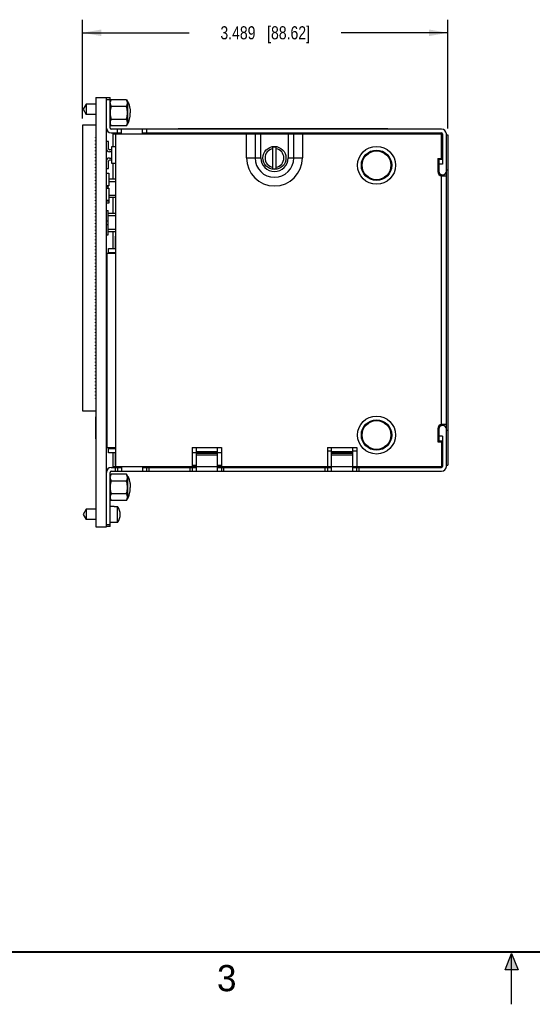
# Model space of a CAD drawing. Header units: inches. Extents: x 0 to 22, y 0 to 17.
# Tile 6 of 15: x 6.3 to 11.2, y 0 to 9.4. Entities that reach past the tile are written whole.
import ezdxf

# ---------------------------------------------------------------- set-up
doc = ezdxf.new("R2010")
doc.units = ezdxf.units.IN
doc.header["$LTSCALE"] = 1.21
doc.header["$MEASUREMENT"] = 0
doc.layers.get('0').update_dxf_attribs({"linetype": 'CONTINUOUS'})
doc.layers.add('DIMENSIONS', color=7, linetype='CONTINUOUS')
doc.styles.get("Standard").update_dxf_attribs({"font": 'txt', "width": 0.8})
doc.styles.add('TEXTSTYLE_2', font='txt')
doc.dimstyles.new('DIMSTYLE_1', dxfattribs={"dimtxt": 0.125, "dimasz": 0.18, "dimexe": 0.18, "dimexo": 0.0625, "dimgap": 0.09, "dimtad": 0, "dimtih": 1, "dimtoh": 1, "dimdec": 3, "dimzin": 4, "dimdsep": 46, "dimtxsty": 'STANDARD', "dimblk": '_FILLED', "dimblk1": '_FILLED', "dimblk2": '_FILLED', "dimcen": 0.09, "dimadec": 0, "dimazin": 0, "dimtp": 0.01, "dimtm": 0.01, "dimtfac": 1, "dimtdec": 3, "dimtofl": 0, "dimtmove": 0, "dimatfit": 3, "dimldrblk": '_FILLED', "dimfxl": 1, "dimtolj": 1, "dimtzin": 4, "dimarcsym": 0})

# ---------------------------------------------------------------- blocks, each defined once
blk = doc.blocks.new('_FILLED')
at = {"color": 0, "linetype": 'BYBLOCK'}
blk.add_solid([(0, 0), (-1, 0.174), (-1, -0.174)], dxfattribs=at)
blk = doc.blocks.new('*D0')
at = {"layer": 'DIMENSIONS', "color": 2, "linetype": 'CONTINUOUS'}
for p, q in [((6.9032, 8.4552), (6.9032, 9.3995)), ((10.3922, 8.3619), (10.3922, 9.3995)), ((6.9032, 9.2745), (7.9227, 9.2745)), ((10.3922, 9.2745), (9.3727, 9.2745))]:
    blk.add_line(p, q, dxfattribs=at)
at = {"layer": 'DIMENSIONS', "color": 2, "linetype": 'CONTINUOUS', "xscale": 0.18, "yscale": 0.18, "zscale": 0.18, "rotation": 180}
blk.add_blockref('_FILLED', (6.9032, 9.2745), dxfattribs=at)
at = {"layer": 'DIMENSIONS', "color": 2, "linetype": 'CONTINUOUS', "xscale": 0.18, "yscale": 0.18, "zscale": 0.18}
blk.add_blockref('_FILLED', (10.3922, 9.2745), dxfattribs=at)
at = {"layer": 'DIMENSIONS', "color": 2, "linetype": 'CONTINUOUS', "insert": (8.6477, 9.337), "char_height": 0.125, "width": 1.325, "attachment_point": 2, "line_spacing_factor": 0.9}
blk.add_mtext('3.489{\\Ftxt.shx;\\W1.000000;\\H0.125000; }[88.62]', dxfattribs=at)

msp = doc.modelspace()

# ---------------------------------------------------------------- hatches: boundary and pattern name
at = {"linetype": 'CONTINUOUS'}
msp.add_hatch(color=2, dxfattribs=at).paths.add_polyline_path([(10.9375, 0.3287), (11, 0.485), (11.0625, 0.3287)])

# ---------------------------------------------------------------- linework, layer by layer
at = {"color": 7, "linetype": 'CONTINUOUS'}
for p, q in [((7.0312, 8.6557), (7.0312, 4.5597)), ((7.0312, 8.6557), (7.1672, 8.6557)), ((7.1312, 4.5597), (7.1312, 8.6557)), ((7.1672, 8.3654), (7.1672, 8.6557)), ((6.9397, 8.5943), (6.9113, 8.5451)), ((6.9397, 8.5943), (6.9397, 8.4959)), ((7.0312, 8.5943), (6.9397, 8.5943)), ((7.1672, 8.6357), (7.1312, 8.6357)), ((7.1745, 8.6315), (7.1672, 8.619)), ((7.1691, 8.6222), (7.1672, 8.6222)), ((7.3229, 8.6357), (7.1769, 8.6357)), ((7.1769, 8.5732), (7.3229, 8.5732)), ((7.3229, 8.6357), (7.3326, 8.619)), ((7.3326, 8.619), (7.3326, 8.4025)), ((6.9113, 8.5451), (6.9397, 8.4959)), ((7.0312, 8.4959), (6.9397, 8.4959)), ((6.9032, 8.3927), (6.9032, 5.6652)), ((7.0312, 8.3927), (6.9032, 8.3927)), ((7.1769, 8.3857), (7.1672, 8.4025)), ((7.3229, 8.4482), (7.1769, 8.4482)), ((7.3229, 8.3857), (7.1769, 8.3857)), ((7.3229, 8.3857), (7.3326, 8.4025)), ((7.0282, 8.2702), (7.0282, 8.2762)), ((7.0312, 8.2762), (7.0282, 8.2762)), ((10.3312, 8.3554), (7.1772, 8.3554)), ((7.1772, 8.3194), (7.2772, 8.3194)), ((7.1972, 8.1857), (7.1972, 8.3194)), ((7.1972, 8.3094), (10.3312, 8.3094)), ((7.2212, 5.1344), (7.2212, 8.3094)), ((7.2372, 8.3194), (7.2372, 8.3554)), ((7.2772, 8.3094), (7.2772, 8.3554)), ((7.4772, 8.3094), (7.4772, 8.3554)), ((7.4772, 8.3194), (10.3312, 8.3194)), ((7.5172, 8.3194), (7.5172, 8.3554)), ((7.8172, 8.36), (7.8172, 8.3554)), ((7.8172, 8.36), (9.8172, 8.36)), ((7.8772, 8.36), (7.8772, 8.3554)), ((8.4694, 8.0794), (8.4694, 8.3094)), ((8.5515, 8.3094), (8.5515, 8.0794)), ((8.5807, 8.3194), (8.5807, 8.3094)), ((8.6062, 8.0794), (8.6062, 8.3094)), ((8.8662, 8.3094), (8.8662, 8.0794)), ((8.8917, 8.3094), (8.8917, 8.3194)), ((8.9209, 8.0794), (8.9209, 8.3094)), ((9.003, 8.3094), (9.003, 8.0794)), ((9.7572, 8.3554), (9.7572, 8.36)), ((9.8172, 8.36), (9.8172, 8.3554)), ((10.3312, 8.0641), (10.3312, 8.3194)), ((10.3412, 8.3094), (10.3412, 8.0191)), ((10.3772, 5.1344), (10.3772, 8.3094)), ((10.3772, 8.2994), (10.3922, 8.2994)), ((10.3922, 8.2994), (10.3922, 5.1457)), ((7.0312, 8.2702), (7.0282, 8.2702)), ((7.0282, 8.2387), (7.0282, 8.2447)), ((7.0312, 8.2447), (7.0282, 8.2447)), ((7.0312, 8.2387), (7.0282, 8.2387)), ((7.0282, 8.2072), (7.0282, 8.2132)), ((7.0312, 8.2132), (7.0282, 8.2132)), ((7.0312, 8.2072), (7.0282, 8.2072)), ((7.0282, 8.1757), (7.0282, 8.1817)), ((7.0312, 8.1817), (7.0282, 8.1817)), ((7.1512, 8.2382), (7.1312, 8.2382)), ((7.1512, 8.1676), (7.1512, 8.2382)), ((7.1812, 8.1857), (7.1812, 8.0307)), ((7.2212, 8.1857), (7.1812, 8.1857)), ((8.7205, 7.9764), (8.7205, 8.1824)), ((8.7519, 7.9764), (8.7519, 8.1824)), ((7.0312, 8.1757), (7.0282, 8.1757)), ((7.0282, 8.1442), (7.0282, 8.1502)), ((7.0312, 8.1502), (7.0282, 8.1502)), ((7.0312, 8.1442), (7.0282, 8.1442)), ((7.0282, 8.1127), (7.0282, 8.1187)), ((7.0312, 8.1187), (7.0282, 8.1187)), ((7.0312, 8.1127), (7.0282, 8.1127)), ((7.0282, 8.0812), (7.0282, 8.0872)), ((7.0312, 8.0872), (7.0282, 8.0872)), ((7.1812, 8.1576), (7.1612, 8.1576)), ((7.1812, 8.1376), (7.1612, 8.1376)), ((7.0312, 8.0812), (7.0282, 8.0812)), ((7.0282, 8.0497), (7.0282, 8.0557)), ((7.0312, 8.0557), (7.0282, 8.0557)), ((7.0312, 8.0497), (7.0282, 8.0497)), ((7.0282, 8.0182), (7.0282, 8.0242)), ((7.0312, 8.0242), (7.0282, 8.0242)), ((7.0312, 8.0182), (7.0282, 8.0182)), ((7.0282, 7.9867), (7.0282, 7.9927)), ((7.0312, 7.9927), (7.0282, 7.9927)), ((7.1512, 7.9782), (7.1512, 8.0489)), ((7.1612, 8.0789), (7.1812, 8.0789)), ((7.1812, 8.0589), (7.1612, 8.0589)), ((7.1812, 8.0307), (7.2212, 8.0307)), ((7.1972, 7.8757), (7.1972, 8.0307)), ((8.4694, 8.0794), (8.6062, 8.0794)), ((8.8662, 8.0794), (9.003, 8.0794)), ((10.2952, 8.0744), (10.3312, 8.0744)), ((10.2952, 8.0744), (10.2952, 7.95)), ((10.3412, 8.0641), (10.3052, 8.0641)), ((10.3052, 8.0641), (10.3052, 7.9541)), ((10.3412, 8.0191), (10.3052, 8.0191)), ((7.0312, 7.9867), (7.0282, 7.9867)), ((7.0282, 7.9552), (7.0282, 7.9612)), ((7.0312, 7.9612), (7.0282, 7.9612)), ((7.0312, 7.9552), (7.0282, 7.9552)), ((7.0282, 7.9237), (7.0282, 7.9297)), ((7.0312, 7.9297), (7.0282, 7.9297)), ((7.0312, 7.9237), (7.0282, 7.9237)), ((7.0282, 7.8922), (7.0282, 7.8982)), ((7.0312, 7.8982), (7.0282, 7.8982)), ((7.1312, 7.9782), (7.1512, 7.9782)), ((7.1312, 7.933), (7.1552, 7.933)), ((7.1552, 7.933), (7.1552, 7.813)), ((10.3312, 5.5237), (10.3312, 7.9201)), ((10.3312, 7.9084), (10.3772, 7.9084)), ((10.3772, 7.9654), (10.3922, 7.9654)), ((7.0312, 7.8922), (7.0282, 7.8922)), ((7.0282, 7.8607), (7.0282, 7.8667)), ((7.0312, 7.8667), (7.0282, 7.8667)), ((7.0312, 7.8607), (7.0282, 7.8607)), ((7.0282, 7.8292), (7.0282, 7.8352)), ((7.0312, 7.8352), (7.0282, 7.8352)), ((7.0312, 7.8292), (7.0282, 7.8292)), ((7.0282, 7.7977), (7.0282, 7.8037)), ((7.0312, 7.8037), (7.0282, 7.8037)), ((7.1552, 7.813), (7.1312, 7.813)), ((7.1312, 7.8057), (7.1472, 7.8057)), ((7.1472, 7.7926), (7.1472, 7.813)), ((7.2212, 7.8757), (7.1552, 7.8757)), ((7.1552, 7.8557), (7.2212, 7.8557)), ((7.0312, 7.7977), (7.0282, 7.7977)), ((7.0282, 7.7662), (7.0282, 7.7722)), ((7.0312, 7.7722), (7.0282, 7.7722)), ((7.0312, 7.7662), (7.0282, 7.7662)), ((7.0282, 7.7347), (7.0282, 7.7407)), ((7.0312, 7.7407), (7.0282, 7.7407)), ((7.0312, 7.7347), (7.0282, 7.7347)), ((7.0282, 7.7032), (7.0282, 7.7092)), ((7.0312, 7.7092), (7.0282, 7.7092)), ((7.1312, 7.7926), (7.1552, 7.7926)), ((7.1552, 7.7926), (7.1552, 7.6486)), ((7.2212, 7.7207), (7.1552, 7.7207)), ((7.0312, 7.7032), (7.0282, 7.7032)), ((7.0282, 7.6717), (7.0282, 7.6777)), ((7.0312, 7.6777), (7.0282, 7.6777)), ((7.0312, 7.6717), (7.0282, 7.6717)), ((7.0282, 7.6402), (7.0282, 7.6462)), ((7.0312, 7.6462), (7.0282, 7.6462)), ((7.0312, 7.6402), (7.0282, 7.6402)), ((7.0282, 7.6087), (7.0282, 7.6147)), ((7.0312, 7.6147), (7.0282, 7.6147)), ((7.1552, 7.6726), (7.1312, 7.6726)), ((7.1312, 7.6713), (7.1472, 7.6713)), ((7.1552, 7.6486), (7.1312, 7.6486)), ((7.1472, 7.6713), (7.1472, 7.6726)), ((7.2212, 7.7007), (7.1552, 7.7007)), ((7.1972, 7.5507), (7.1972, 7.7007)), ((7.0312, 7.6087), (7.0282, 7.6087)), ((7.0282, 7.5772), (7.0282, 7.5832)), ((7.0312, 7.5832), (7.0282, 7.5832)), ((7.0312, 7.5772), (7.0282, 7.5772)), ((7.0282, 7.5457), (7.0282, 7.5517)), ((7.0312, 7.5517), (7.0282, 7.5517)), ((7.0312, 7.5457), (7.0282, 7.5457)), ((7.0282, 7.5142), (7.0282, 7.5202)), ((7.0312, 7.5202), (7.0282, 7.5202)), ((7.1312, 7.5782), (7.1472, 7.5782)), ((7.1472, 7.3463), (7.1472, 7.5782)), ((7.2212, 7.5507), (7.1472, 7.5507)), ((7.1472, 7.5307), (7.2212, 7.5307)), ((7.0312, 7.5142), (7.0282, 7.5142)), ((7.0282, 7.4827), (7.0282, 7.4887)), ((7.0312, 7.4887), (7.0282, 7.4887)), ((7.0312, 7.4827), (7.0282, 7.4827)), ((7.0282, 7.4512), (7.0282, 7.4572)), ((7.0312, 7.4572), (7.0282, 7.4572)), ((7.0312, 7.4512), (7.0282, 7.4512)), ((7.0282, 7.4197), (7.0282, 7.4257)), ((7.0312, 7.4257), (7.0282, 7.4257)), ((7.1312, 7.4807), (7.1472, 7.4807)), ((7.1312, 7.4438), (7.1472, 7.4438)), ((7.0312, 7.4197), (7.0282, 7.4197)), ((7.0282, 7.3882), (7.0282, 7.3942)), ((7.0312, 7.3942), (7.0282, 7.3942)), ((7.0312, 7.3882), (7.0282, 7.3882)), ((7.0282, 7.3567), (7.0282, 7.3627)), ((7.0312, 7.3627), (7.0282, 7.3627)), ((7.0312, 7.3567), (7.0282, 7.3567)), ((7.1312, 7.3463), (7.1472, 7.3463)), ((7.2212, 7.3957), (7.1472, 7.3957)), ((7.2212, 7.3757), (7.1472, 7.3757)), ((7.1972, 7.2139), (7.1972, 7.3757)), ((7.2172, 7.2139), (7.2172, 7.3344)), ((7.2172, 7.3344), (7.2212, 7.3344)), ((7.0282, 7.3252), (7.0282, 7.3312)), ((7.0312, 7.3312), (7.0282, 7.3312)), ((7.0312, 7.3252), (7.0282, 7.3252)), ((7.0282, 7.2937), (7.0282, 7.2997)), ((7.0312, 7.2997), (7.0282, 7.2997)), ((7.0312, 7.2937), (7.0282, 7.2937)), ((7.0282, 7.2622), (7.0282, 7.2682)), ((7.0312, 7.2682), (7.0282, 7.2682)), ((7.0312, 7.2622), (7.0282, 7.2622)), ((7.0282, 7.2307), (7.0282, 7.2367)), ((7.0312, 7.2367), (7.0282, 7.2367)), ((7.0312, 7.2307), (7.0282, 7.2307)), ((7.0282, 7.1992), (7.0282, 7.2052)), ((7.0312, 7.2052), (7.0282, 7.2052)), ((7.0312, 7.1992), (7.0282, 7.1992)), ((7.0282, 7.1677), (7.0282, 7.1737)), ((7.0312, 7.1737), (7.0282, 7.1737)), ((7.0312, 7.1677), (7.0282, 7.1677)), ((7.1382, 7.149), (7.1312, 7.149)), ((7.1382, 5.3117), (7.1382, 7.1662)), ((7.2212, 7.1662), (7.1382, 7.1662)), ((7.1502, 7.1662), (7.1502, 7.2139)), ((7.1502, 7.2139), (7.2212, 7.2139)), ((7.2212, 7.1739), (7.1502, 7.1739)), ((7.0282, 7.1362), (7.0282, 7.1422)), ((7.0312, 7.1422), (7.0282, 7.1422)), ((7.0312, 7.1362), (7.0282, 7.1362)), ((7.0282, 7.1047), (7.0282, 7.1107)), ((7.0312, 7.1107), (7.0282, 7.1107)), ((7.0312, 7.1047), (7.0282, 7.1047)), ((7.0282, 7.0732), (7.0282, 7.0792)), ((7.0312, 7.0792), (7.0282, 7.0792)), ((7.0312, 7.0732), (7.0282, 7.0732)), ((7.1312, 7.129), (7.1382, 7.129)), ((7.1382, 7.099), (7.1312, 7.099)), ((7.1312, 7.079), (7.1382, 7.079)), ((7.0282, 7.0417), (7.0282, 7.0477)), ((7.0312, 7.0477), (7.0282, 7.0477)), ((7.0312, 7.0417), (7.0282, 7.0417)), ((7.0282, 7.0102), (7.0282, 7.0162)), ((7.0312, 7.0162), (7.0282, 7.0162)), ((7.0312, 7.0102), (7.0282, 7.0102)), ((7.0282, 6.9787), (7.0282, 6.9847)), ((7.0312, 6.9847), (7.0282, 6.9847)), ((7.0312, 6.9787), (7.0282, 6.9787)), ((7.1382, 7.049), (7.1312, 7.049)), ((7.1312, 7.029), (7.1382, 7.029)), ((7.1382, 6.999), (7.1312, 6.999)), ((7.1312, 6.979), (7.1382, 6.979)), ((7.0282, 6.9472), (7.0282, 6.9532)), ((7.0312, 6.9532), (7.0282, 6.9532)), ((7.0312, 6.9472), (7.0282, 6.9472)), ((7.0282, 6.9157), (7.0282, 6.9217)), ((7.0312, 6.9217), (7.0282, 6.9217)), ((7.0312, 6.9157), (7.0282, 6.9157)), ((7.0282, 6.8842), (7.0282, 6.8902)), ((7.0312, 6.8902), (7.0282, 6.8902)), ((7.0312, 6.8842), (7.0282, 6.8842)), ((7.1382, 6.949), (7.1312, 6.949)), ((7.1312, 6.929), (7.1382, 6.929)), ((7.1382, 6.899), (7.1312, 6.899)), ((7.1312, 6.879), (7.1382, 6.879)), ((7.0282, 6.8527), (7.0282, 6.8587)), ((7.0312, 6.8587), (7.0282, 6.8587)), ((7.0312, 6.8527), (7.0282, 6.8527)), ((7.0282, 6.8212), (7.0282, 6.8272)), ((7.0312, 6.8272), (7.0282, 6.8272)), ((7.0312, 6.8212), (7.0282, 6.8212)), ((7.0282, 6.7897), (7.0282, 6.7957)), ((7.0312, 6.7957), (7.0282, 6.7957)), ((7.0312, 6.7897), (7.0282, 6.7897)), ((7.1382, 6.849), (7.1312, 6.849)), ((7.1312, 6.829), (7.1382, 6.829)), ((7.1382, 6.799), (7.1312, 6.799)), ((7.1312, 6.779), (7.1382, 6.779)), ((7.0282, 6.7582), (7.0282, 6.7642)), ((7.0312, 6.7642), (7.0282, 6.7642)), ((7.0312, 6.7582), (7.0282, 6.7582)), ((7.0282, 6.7267), (7.0282, 6.7327)), ((7.0312, 6.7327), (7.0282, 6.7327)), ((7.0312, 6.7267), (7.0282, 6.7267)), ((7.0282, 6.6952), (7.0282, 6.7012)), ((7.0312, 6.7012), (7.0282, 6.7012)), ((7.0312, 6.6952), (7.0282, 6.6952)), ((7.1382, 6.749), (7.1312, 6.749)), ((7.1312, 6.729), (7.1382, 6.729)), ((7.1382, 6.699), (7.1312, 6.699)), ((7.1312, 6.679), (7.1382, 6.679)), ((7.0282, 6.6637), (7.0282, 6.6697)), ((7.0312, 6.6697), (7.0282, 6.6697)), ((7.0312, 6.6637), (7.0282, 6.6637)), ((7.0282, 6.6322), (7.0282, 6.6382)), ((7.0312, 6.6382), (7.0282, 6.6382)), ((7.0312, 6.6322), (7.0282, 6.6322)), ((7.0282, 6.6007), (7.0282, 6.6067)), ((7.0312, 6.6067), (7.0282, 6.6067)), ((7.0312, 6.6007), (7.0282, 6.6007)), ((7.1382, 6.649), (7.1312, 6.649)), ((7.1312, 6.629), (7.1382, 6.629)), ((7.1382, 6.599), (7.1312, 6.599)), ((7.0282, 6.5692), (7.0282, 6.5752)), ((7.0312, 6.5752), (7.0282, 6.5752)), ((7.0312, 6.5692), (7.0282, 6.5692)), ((7.0282, 6.5377), (7.0282, 6.5437)), ((7.0312, 6.5437), (7.0282, 6.5437)), ((7.0312, 6.5377), (7.0282, 6.5377)), ((7.0282, 6.5062), (7.0282, 6.5122)), ((7.0312, 6.5122), (7.0282, 6.5122)), ((7.0312, 6.5062), (7.0282, 6.5062)), ((7.1312, 6.579), (7.1382, 6.579)), ((7.1382, 6.549), (7.1312, 6.549)), ((7.1312, 6.529), (7.1382, 6.529)), ((7.1382, 6.499), (7.1312, 6.499)), ((7.0282, 6.4747), (7.0282, 6.4807)), ((7.0312, 6.4807), (7.0282, 6.4807)), ((7.0312, 6.4747), (7.0282, 6.4747)), ((7.0282, 6.4432), (7.0282, 6.4492)), ((7.0312, 6.4492), (7.0282, 6.4492)), ((7.0312, 6.4432), (7.0282, 6.4432)), ((7.0282, 6.4117), (7.0282, 6.4177)), ((7.0312, 6.4177), (7.0282, 6.4177)), ((7.0312, 6.4117), (7.0282, 6.4117)), ((7.1312, 6.479), (7.1382, 6.479)), ((7.1382, 6.449), (7.1312, 6.449)), ((7.1312, 6.429), (7.1382, 6.429)), ((7.1382, 6.399), (7.1312, 6.399)), ((7.0282, 6.3802), (7.0282, 6.3862)), ((7.0312, 6.3862), (7.0282, 6.3862)), ((7.0312, 6.3802), (7.0282, 6.3802)), ((7.0282, 6.3487), (7.0282, 6.3547)), ((7.0312, 6.3547), (7.0282, 6.3547)), ((7.0312, 6.3487), (7.0282, 6.3487)), ((7.0282, 6.3172), (7.0282, 6.3232)), ((7.0312, 6.3232), (7.0282, 6.3232)), ((7.0312, 6.3172), (7.0282, 6.3172)), ((7.1312, 6.379), (7.1382, 6.379)), ((7.1382, 6.349), (7.1312, 6.349)), ((7.1312, 6.329), (7.1382, 6.329)), ((7.1382, 6.299), (7.1312, 6.299)), ((7.0282, 6.2857), (7.0282, 6.2917)), ((7.0312, 6.2917), (7.0282, 6.2917)), ((7.0312, 6.2857), (7.0282, 6.2857)), ((7.0282, 6.2542), (7.0282, 6.2602)), ((7.0312, 6.2602), (7.0282, 6.2602)), ((7.0312, 6.2542), (7.0282, 6.2542)), ((7.0282, 6.2227), (7.0282, 6.2287)), ((7.0312, 6.2287), (7.0282, 6.2287)), ((7.0312, 6.2227), (7.0282, 6.2227)), ((7.1312, 6.279), (7.1382, 6.279)), ((7.1382, 6.249), (7.1312, 6.249)), ((7.1312, 6.229), (7.1382, 6.229)), ((7.0282, 6.1912), (7.0282, 6.1972)), ((7.0312, 6.1972), (7.0282, 6.1972)), ((7.0312, 6.1912), (7.0282, 6.1912)), ((7.0282, 6.1597), (7.0282, 6.1657)), ((7.0312, 6.1657), (7.0282, 6.1657)), ((7.0312, 6.1597), (7.0282, 6.1597)), ((7.0282, 6.1282), (7.0282, 6.1342)), ((7.0312, 6.1342), (7.0282, 6.1342)), ((7.0312, 6.1282), (7.0282, 6.1282)), ((7.1382, 6.199), (7.1312, 6.199)), ((7.1312, 6.179), (7.1382, 6.179)), ((7.1382, 6.149), (7.1312, 6.149)), ((7.1312, 6.129), (7.1382, 6.129)), ((7.0282, 6.0967), (7.0282, 6.1027)), ((7.0312, 6.1027), (7.0282, 6.1027)), ((7.0312, 6.0967), (7.0282, 6.0967)), ((7.0282, 6.0652), (7.0282, 6.0712)), ((7.0312, 6.0712), (7.0282, 6.0712)), ((7.0312, 6.0652), (7.0282, 6.0652)), ((7.0282, 6.0337), (7.0282, 6.0397)), ((7.0312, 6.0397), (7.0282, 6.0397)), ((7.0312, 6.0337), (7.0282, 6.0337)), ((7.1382, 6.099), (7.1312, 6.099)), ((7.1312, 6.079), (7.1382, 6.079)), ((7.1382, 6.049), (7.1312, 6.049)), ((7.1312, 6.029), (7.1382, 6.029)), ((7.0282, 6.0022), (7.0282, 6.0082)), ((7.0312, 6.0082), (7.0282, 6.0082)), ((7.0312, 6.0022), (7.0282, 6.0022)), ((7.0282, 5.9707), (7.0282, 5.9767)), ((7.0312, 5.9767), (7.0282, 5.9767)), ((7.0312, 5.9707), (7.0282, 5.9707)), ((7.0282, 5.9392), (7.0282, 5.9452)), ((7.0312, 5.9452), (7.0282, 5.9452)), ((7.0312, 5.9392), (7.0282, 5.9392)), ((7.1382, 5.999), (7.1312, 5.999)), ((7.1312, 5.979), (7.1382, 5.979)), ((7.1382, 5.949), (7.1312, 5.949)), ((7.1312, 5.929), (7.1382, 5.929)), ((7.0282, 5.9077), (7.0282, 5.9137)), ((7.0312, 5.9137), (7.0282, 5.9137)), ((7.0312, 5.9077), (7.0282, 5.9077)), ((7.0282, 5.8762), (7.0282, 5.8822)), ((7.0312, 5.8822), (7.0282, 5.8822)), ((7.0312, 5.8762), (7.0282, 5.8762)), ((7.0282, 5.8447), (7.0282, 5.8507)), ((7.0312, 5.8507), (7.0282, 5.8507)), ((7.0312, 5.8447), (7.0282, 5.8447)), ((7.1382, 5.899), (7.1312, 5.899)), ((7.1312, 5.879), (7.1382, 5.879)), ((7.1382, 5.849), (7.1312, 5.849)), ((7.1312, 5.829), (7.1382, 5.829)), ((7.0282, 5.8132), (7.0282, 5.8192)), ((7.0312, 5.8192), (7.0282, 5.8192)), ((7.0312, 5.8132), (7.0282, 5.8132)), ((7.0282, 5.7817), (7.0282, 5.7877)), ((7.0312, 5.7877), (7.0282, 5.7877)), ((7.0312, 5.7817), (7.0282, 5.7817)), ((7.1382, 5.799), (7.1312, 5.799)), ((7.1312, 5.779), (7.1382, 5.779)), ((7.1382, 5.749), (7.1312, 5.749)), ((6.9032, 5.6652), (7.0312, 5.6652)), ((7.1312, 5.729), (7.1382, 5.729)), ((7.1382, 5.699), (7.1312, 5.699)), ((7.1312, 5.679), (7.1382, 5.679)), ((7.1382, 5.649), (7.1312, 5.649)), ((7.0302, 5.3996), (7.0302, 5.6096)), ((7.0312, 5.6096), (7.0302, 5.6096)), ((7.1312, 5.629), (7.1382, 5.629)), ((7.1382, 5.599), (7.1312, 5.599)), ((7.1312, 5.579), (7.1382, 5.579)), ((7.1382, 5.549), (7.1312, 5.549)), ((7.1312, 5.529), (7.1382, 5.529)), ((7.1382, 5.499), (7.1312, 5.499)), ((7.1312, 5.479), (7.1382, 5.479)), ((10.2952, 5.4938), (10.2952, 5.3694)), ((10.3052, 5.4897), (10.3052, 5.3797)), ((10.3772, 5.5354), (10.3312, 5.5354)), ((10.3772, 5.4797), (10.3922, 5.4797)), ((7.0312, 5.3996), (7.0302, 5.3996)), ((7.1382, 5.449), (7.1312, 5.449)), ((7.1312, 5.429), (7.1382, 5.429)), ((7.1382, 5.399), (7.1312, 5.399)), ((7.1312, 5.379), (7.1382, 5.379)), ((10.2952, 5.3694), (10.3312, 5.3694)), ((10.3412, 5.4247), (10.3052, 5.4247)), ((10.3052, 5.3797), (10.3412, 5.3797)), ((10.3312, 5.3797), (10.3312, 5.1244)), ((10.3412, 5.4247), (10.3412, 5.1344)), ((7.1382, 5.349), (7.1312, 5.349)), ((7.1312, 5.329), (7.1382, 5.329)), ((7.2212, 5.3117), (7.1382, 5.3117)), ((7.1502, 5.2639), (7.1502, 5.3117)), ((7.2212, 5.3039), (7.1502, 5.3039)), ((7.2212, 5.2639), (7.1502, 5.2639)), ((7.1972, 5.1244), (7.1972, 5.2639)), ((7.2172, 5.1444), (7.2172, 5.2639)), ((7.9512, 5.3164), (8.2312, 5.3164)), ((7.9512, 5.3164), (7.9512, 5.1344)), ((7.9912, 5.2639), (7.9512, 5.2639)), ((7.9912, 5.0884), (7.9912, 5.3164)), ((8.1912, 5.2754), (7.9912, 5.2754)), ((8.1912, 5.2709), (7.9912, 5.2709)), ((8.1912, 5.0884), (8.1912, 5.3164)), ((8.2312, 5.2639), (8.1912, 5.2639)), ((8.2312, 5.3164), (8.2312, 5.1344)), ((9.2412, 5.3164), (9.5212, 5.3164)), ((9.2412, 5.3164), (9.2412, 5.1344)), ((9.2412, 5.2839), (9.2812, 5.2839)), ((9.2812, 5.0884), (9.2812, 5.3164)), ((9.4812, 5.2754), (9.2812, 5.2754)), ((9.4812, 5.2709), (9.2812, 5.2709)), ((9.4812, 5.3164), (9.4812, 5.0884)), ((9.4812, 5.2839), (9.5212, 5.2839)), ((9.5212, 5.3164), (9.5212, 5.1344)), ((7.9912, 5.262), (8.1912, 5.262)), ((7.9912, 5.2467), (8.1912, 5.2467)), ((9.2812, 5.262), (9.4812, 5.262)), ((9.2812, 5.2467), (9.4812, 5.2467)), ((7.1672, 4.5601), (7.1672, 5.0784)), ((7.1772, 5.1244), (7.2772, 5.1244)), ((7.1772, 5.0884), (10.3312, 5.0884)), ((7.1972, 5.1344), (10.3312, 5.1344)), ((7.2212, 5.1444), (7.2172, 5.1444)), ((7.2172, 5.0884), (7.2172, 5.1244)), ((7.2372, 5.1244), (7.2372, 5.0884)), ((7.2772, 5.1344), (7.2772, 5.0884)), ((7.4772, 5.1344), (7.4772, 5.0884)), ((7.4772, 5.1244), (7.9912, 5.1244)), ((7.5172, 5.0884), (7.5172, 5.1244)), ((7.5372, 5.1244), (7.5372, 5.0884)), ((7.9312, 5.0884), (7.9312, 5.1244)), ((7.9912, 5.1444), (7.9512, 5.1444)), ((7.9512, 5.1244), (7.9512, 5.0884)), ((8.2312, 5.1444), (8.1912, 5.1444)), ((8.1912, 5.1244), (9.2812, 5.1244)), ((8.2312, 5.1244), (8.2312, 5.0884)), ((8.2512, 5.1244), (8.2512, 5.0884)), ((9.2212, 5.0884), (9.2212, 5.1244)), ((9.2412, 5.1244), (9.2412, 5.0884)), ((9.4812, 5.1244), (10.3312, 5.1244)), ((9.5212, 5.0884), (9.5212, 5.1244)), ((9.5412, 5.1244), (9.5412, 5.0884)), ((10.3772, 5.1457), (10.3922, 5.1457)), ((7.1769, 5.0601), (7.1672, 5.0434)), ((7.3229, 5.0601), (7.1769, 5.0601)), ((7.1769, 4.9976), (7.3229, 4.9976)), ((7.3229, 5.0601), (7.3326, 5.0434)), ((7.3326, 5.0434), (7.3326, 4.8269)), ((7.1769, 4.8101), (7.1672, 4.8269)), ((7.3229, 4.8726), (7.1769, 4.8726)), ((7.3229, 4.8101), (7.1769, 4.8101)), ((7.3229, 4.8101), (7.3326, 4.8269)), ((6.9397, 4.7253), (6.9113, 4.6761)), ((7.0312, 4.7253), (6.9397, 4.7253)), ((6.9397, 4.7253), (6.9397, 4.6269)), ((7.2046, 4.7532), (7.1672, 4.7532)), ((7.2046, 4.7516), (7.2046, 4.7532)), ((7.2046, 4.7516), (7.2381, 4.7516)), ((7.2381, 4.6005), (7.2381, 4.7516)), ((6.9113, 4.6761), (6.9397, 4.6269)), ((7.0312, 4.6269), (6.9397, 4.6269)), ((7.0312, 4.5597), (7.1312, 4.5597)), ((7.1312, 4.5801), (7.1672, 4.5801)), ((7.1672, 4.5601), (7.1312, 4.5601)), ((7.2046, 4.5989), (7.1672, 4.5989)), ((7.2381, 4.6005), (7.2046, 4.6005)), ((7.2046, 4.5989), (7.2046, 4.6005))]:
    msp.add_line(p, q, dxfattribs=at)
at = {"color": 2, "linetype": 'CONTINUOUS'}
for p, q in [((10.9375, 0.3287), (11, 0.485)), ((11, 0.485), (11.0625, 0.3287)), ((11, 0), (11, 0.485)), ((11.0625, 0.3287), (10.9375, 0.3287))]:
    msp.add_line(p, q, dxfattribs=at)
at = {"color": 7, "linetype": 'CONTINUOUS', "const_width": 0.02}
msp.add_lwpolyline([(0.5, 0.5), (21.5, 0.5)], dxfattribs=at)
at = {"color": 7, "linetype": 'CONTINUOUS'}
for centre, radius in [((8.7362, 8.0794), 0.1102), ((9.711, 8.0094), 0.1811), ((9.711, 8.0094), 0.1452), ((9.711, 8.0094), 0.1374), ((9.711, 5.4344), 0.1811), ((9.711, 5.4344), 0.1452), ((9.711, 5.4344), 0.1374)]:
    msp.add_circle(centre, radius, dxfattribs=at)
for centre, radius, start, end in [((7.1772, 8.3654), 0.046, 180, 270), ((7.1772, 8.3654), 0.01, 180, 270), ((10.3312, 8.3094), 0.046, 0, 90), ((10.3312, 8.3094), 0.01, 0, 90), ((8.7362, 8.0794), 0.1042, 81.30974, 98.69026), ((7.1612, 8.1676), 0.03, 180, 270), ((7.1612, 8.1676), 0.01, 180, 270), ((8.7362, 8.0794), 0.09, 100.07647, 259.92353), ((8.7362, 8.0794), 0.09, 280.07647, 79.92353), ((7.1612, 8.0489), 0.03, 90, 180), ((7.1612, 8.0489), 0.01, 90, 180), ((8.7362, 8.0794), 0.2668, 180, 360), ((8.7362, 8.0794), 0.1847, 180, 360), ((8.7362, 8.0794), 0.13, 180, 360), ((8.7362, 8.0794), 0.1042, 261.30974, 278.69026), ((10.3372, 7.95), 0.042, 180, 261.78679), ((10.3412, 7.9541), 0.036, 180, 360), ((10.3372, 5.4938), 0.042, 98.21321, 180), ((10.3412, 5.4897), 0.036, 0, 180), ((7.1772, 5.0784), 0.046, 90, 180), ((7.1772, 5.0784), 0.01, 90, 180), ((10.3312, 5.1344), 0.046, 270, 360), ((10.3312, 5.1344), 0.01, 270, 360), ((7.1438, 4.6761), 0.1208, 321.28843, 38.71157)]:
    msp.add_arc(centre, radius, start, end, dxfattribs=at)
for points, knots in [([(7.1672, 8.6045), (7.1672, 8.6018), (7.1677, 8.5965), (7.1697, 8.5885), (7.1728, 8.5807), (7.1754, 8.5757), (7.1769, 8.5732)], [0, 0, 0, 0, 0.240416, 0.485545, 0.738378, 1, 1, 1, 1]), ([(7.1769, 8.5732), (7.1754, 8.5681), (7.1727, 8.5579), (7.1696, 8.5423), (7.1677, 8.5266), (7.1672, 8.516), (7.1672, 8.5107)], [0, 0, 0, 0, 0.249991, 0.499994, 0.750007, 1, 1, 1, 1]), ([(7.1715, 8.625), (7.1712, 8.6241), (7.1699, 8.6207), (7.1689, 8.6172), (7.1683, 8.6146)], [0, 0, 0, 0, 0.254046, 1, 1, 1, 1]), ([(7.1769, 8.6357), (7.1764, 8.6348), (7.1744, 8.6313), (7.1727, 8.6277), (7.1715, 8.625)], [0, 0, 0, 0, 0.254471, 1, 1, 1, 1]), ([(7.3282, 8.625), (7.3278, 8.6259), (7.3262, 8.6296), (7.3244, 8.6331), (7.3229, 8.6357)], [0, 0, 0, 0, 0.245625, 1, 1, 1, 1]), ([(7.3229, 8.5732), (7.3243, 8.5757), (7.327, 8.5807), (7.3301, 8.5885), (7.3321, 8.5965), (7.3325, 8.6018), (7.3325, 8.6045)], [0, 0, 0, 0, 0.261623, 0.514451, 0.759582, 1, 1, 1, 1]), ([(7.3325, 8.5107), (7.3325, 8.516), (7.3321, 8.5266), (7.3301, 8.5423), (7.327, 8.5579), (7.3243, 8.5681), (7.3229, 8.5732)], [0, 0, 0, 0, 0.249995, 0.50001, 0.75001, 1, 1, 1, 1]), ([(7.3315, 8.6146), (7.3313, 8.6155), (7.3304, 8.619), (7.3292, 8.6224), (7.3282, 8.625)], [0, 0, 0, 0, 0.246454, 1, 1, 1, 1]), ([(7.3325, 8.6045), (7.3325, 8.6053), (7.3325, 8.6087), (7.332, 8.6121), (7.3315, 8.6146)], [0, 0, 0, 0, 0.248755, 1, 1, 1, 1]), ([(7.3326, 8.619), (7.3332, 8.6184), (7.3343, 8.6173), (7.3353, 8.616), (7.3358, 8.6154)], [0, 0, 0, 0, 0.508785, 1, 1, 1, 1]), ([(7.3358, 8.6154), (7.3371, 8.6136), (7.3388, 8.6108), (7.3407, 8.6068), (7.3426, 8.6029), (7.3446, 8.5978), (7.3468, 8.5915), (7.3488, 8.5852), (7.3512, 8.5766), (7.3538, 8.5657), (7.3564, 8.5524), (7.3583, 8.5388), (7.3598, 8.5249), (7.3601, 8.5155), (7.3601, 8.5107)], [0, 0, 0, 0, 0.06096, 0.091243, 0.121513, 0.182128, 0.242947, 0.304016, 0.365358, 0.488918, 0.613783, 0.740179, 0.868527, 1, 1, 1, 1]), ([(7.1672, 8.5107), (7.1672, 8.5054), (7.1677, 8.4948), (7.1696, 8.4791), (7.1727, 8.4635), (7.1754, 8.4533), (7.1769, 8.4482)], [0, 0, 0, 0, 0.249993, 0.500006, 0.750009, 1, 1, 1, 1]), ([(7.3229, 8.4482), (7.3243, 8.4533), (7.327, 8.4635), (7.3301, 8.4791), (7.3321, 8.4948), (7.3325, 8.5054), (7.3325, 8.5107)], [0, 0, 0, 0, 0.24999, 0.49999, 0.750005, 1, 1, 1, 1]), ([(7.3358, 8.406), (7.3371, 8.4078), (7.3388, 8.4106), (7.3407, 8.4146), (7.3426, 8.4186), (7.3446, 8.4237), (7.3468, 8.4299), (7.3488, 8.4362), (7.3512, 8.4448), (7.3538, 8.4557), (7.3564, 8.469), (7.3583, 8.4826), (7.3598, 8.4965), (7.3601, 8.5059), (7.3601, 8.5107)], [0, 0, 0, 0, 0.06096, 0.091243, 0.121513, 0.182128, 0.242947, 0.304016, 0.365358, 0.488918, 0.613783, 0.740179, 0.868527, 1, 1, 1, 1]), ([(7.1769, 8.4482), (7.1754, 8.4457), (7.1728, 8.4407), (7.1697, 8.4329), (7.1677, 8.425), (7.1672, 8.4196), (7.1672, 8.4169)], [0, 0, 0, 0, 0.261623, 0.514458, 0.759586, 1, 1, 1, 1]), ([(7.1672, 8.4169), (7.1672, 8.4143), (7.1677, 8.4089), (7.1697, 8.401), (7.1728, 8.3932), (7.1754, 8.3882), (7.1769, 8.3857)], [0, 0, 0, 0, 0.240414, 0.485542, 0.738377, 1, 1, 1, 1]), ([(7.3325, 8.4169), (7.3325, 8.4196), (7.3321, 8.425), (7.3301, 8.4329), (7.327, 8.4407), (7.3243, 8.4457), (7.3229, 8.4482)], [0, 0, 0, 0, 0.240418, 0.485549, 0.738377, 1, 1, 1, 1]), ([(7.3229, 8.3857), (7.3248, 8.3891), (7.3283, 8.3959), (7.3307, 8.4032), (7.3315, 8.4068)], [0, 0, 0, 0, 0.511424, 1, 1, 1, 1]), ([(7.3315, 8.4068), (7.3316, 8.4076), (7.3323, 8.411), (7.3325, 8.4144), (7.3325, 8.4169)], [0, 0, 0, 0, 0.252044, 1, 1, 1, 1]), ([(7.3326, 8.4025), (7.3332, 8.403), (7.3343, 8.4041), (7.3353, 8.4054), (7.3358, 8.406)], [0, 0, 0, 0, 0.508785, 1, 1, 1, 1]), ([(7.1672, 5.0289), (7.1672, 5.0262), (7.1677, 5.0209), (7.1697, 5.0129), (7.1728, 5.0052), (7.1754, 5.0001), (7.1769, 4.9976)], [0, 0, 0, 0, 0.240416, 0.485545, 0.738378, 1, 1, 1, 1]), ([(7.1769, 4.9976), (7.1754, 4.9926), (7.1727, 4.9823), (7.1696, 4.9667), (7.1677, 4.951), (7.1672, 4.9404), (7.1672, 4.9351)], [0, 0, 0, 0, 0.249991, 0.499994, 0.750007, 1, 1, 1, 1]), ([(7.1715, 5.0494), (7.1712, 5.0485), (7.1699, 5.0451), (7.1689, 5.0416), (7.1683, 5.039)], [0, 0, 0, 0, 0.254046, 1, 1, 1, 1]), ([(7.1769, 5.0601), (7.1764, 5.0593), (7.1744, 5.0558), (7.1727, 5.0521), (7.1715, 5.0494)], [0, 0, 0, 0, 0.254471, 1, 1, 1, 1]), ([(7.3315, 5.039), (7.3307, 5.0427), (7.3283, 5.05), (7.3248, 5.0568), (7.3229, 5.0601)], [0, 0, 0, 0, 0.488576, 1, 1, 1, 1]), ([(7.3229, 4.9976), (7.3243, 5.0001), (7.327, 5.0052), (7.3301, 5.0129), (7.3321, 5.0209), (7.3325, 5.0262), (7.3325, 5.0289)], [0, 0, 0, 0, 0.261623, 0.514451, 0.759582, 1, 1, 1, 1]), ([(7.3325, 4.9351), (7.3325, 4.9404), (7.3321, 4.951), (7.3301, 4.9667), (7.327, 4.9823), (7.3243, 4.9926), (7.3229, 4.9976)], [0, 0, 0, 0, 0.249995, 0.50001, 0.75001, 1, 1, 1, 1]), ([(7.3325, 5.0289), (7.3325, 5.0297), (7.3325, 5.0331), (7.332, 5.0365), (7.3315, 5.039)], [0, 0, 0, 0, 0.248755, 1, 1, 1, 1]), ([(7.3326, 5.0434), (7.3332, 5.0429), (7.3343, 5.0417), (7.3353, 5.0405), (7.3358, 5.0398)], [0, 0, 0, 0, 0.508785, 1, 1, 1, 1]), ([(7.3358, 5.0398), (7.3371, 5.038), (7.3388, 5.0352), (7.3407, 5.0313), (7.3426, 5.0273), (7.3446, 5.0222), (7.3468, 5.0159), (7.3488, 5.0096), (7.3512, 5.001), (7.3538, 4.9901), (7.3564, 4.9768), (7.3583, 4.9632), (7.3598, 4.9493), (7.3601, 4.9399), (7.3601, 4.9351)], [0, 0, 0, 0, 0.06096, 0.091243, 0.121513, 0.182128, 0.242947, 0.304016, 0.365358, 0.488918, 0.613783, 0.740179, 0.868527, 1, 1, 1, 1]), ([(7.1672, 4.9351), (7.1672, 4.9298), (7.1677, 4.9193), (7.1696, 4.9035), (7.1727, 4.8879), (7.1754, 4.8777), (7.1769, 4.8726)], [0, 0, 0, 0, 0.249993, 0.500006, 0.750009, 1, 1, 1, 1]), ([(7.3229, 4.8726), (7.3243, 4.8777), (7.327, 4.8879), (7.3301, 4.9035), (7.3321, 4.9193), (7.3325, 4.9298), (7.3325, 4.9351)], [0, 0, 0, 0, 0.24999, 0.49999, 0.750005, 1, 1, 1, 1]), ([(7.3358, 4.8304), (7.3371, 4.8322), (7.3388, 4.8351), (7.3407, 4.839), (7.3426, 4.843), (7.3446, 4.8481), (7.3468, 4.8543), (7.3488, 4.8606), (7.3512, 4.8692), (7.3538, 4.8801), (7.3564, 4.8934), (7.3583, 4.907), (7.3598, 4.921), (7.3601, 4.9304), (7.3601, 4.9351)], [0, 0, 0, 0, 0.06096, 0.091243, 0.121513, 0.182128, 0.242947, 0.304016, 0.365358, 0.488918, 0.613783, 0.740179, 0.868527, 1, 1, 1, 1]), ([(7.1769, 4.8726), (7.1754, 4.8701), (7.1728, 4.8651), (7.1697, 4.8573), (7.1677, 4.8494), (7.1672, 4.844), (7.1672, 4.8414)], [0, 0, 0, 0, 0.261623, 0.514458, 0.759586, 1, 1, 1, 1]), ([(7.1672, 4.8414), (7.1672, 4.8387), (7.1677, 4.8333), (7.1697, 4.8254), (7.1728, 4.8176), (7.1754, 4.8126), (7.1769, 4.8101)], [0, 0, 0, 0, 0.240414, 0.485542, 0.738377, 1, 1, 1, 1]), ([(7.3325, 4.8414), (7.3325, 4.844), (7.3321, 4.8494), (7.3301, 4.8573), (7.327, 4.8651), (7.3243, 4.8701), (7.3229, 4.8726)], [0, 0, 0, 0, 0.240418, 0.485549, 0.738377, 1, 1, 1, 1]), ([(7.3229, 4.8101), (7.3248, 4.8135), (7.3283, 4.8203), (7.3307, 4.8276), (7.3315, 4.8312)], [0, 0, 0, 0, 0.511424, 1, 1, 1, 1]), ([(7.3315, 4.8312), (7.3316, 4.8321), (7.3323, 4.8354), (7.3325, 4.8388), (7.3325, 4.8414)], [0, 0, 0, 0, 0.252044, 1, 1, 1, 1]), ([(7.3326, 4.8269), (7.3332, 4.8274), (7.3343, 4.8285), (7.3353, 4.8298), (7.3358, 4.8304)], [0, 0, 0, 0, 0.508785, 1, 1, 1, 1])]:
    msp.add_open_spline(points, degree=3, knots=knots, dxfattribs=at)

# ---------------------------------------------------------------- texts
at = {"color": 2, "linetype": 'CONTINUOUS', "insert": (8.1875, 0.375), "char_height": 0.25, "width": 0.25, "attachment_point": 1, "line_spacing_factor": 0.9, "style": 'TEXTSTYLE_2'}
msp.add_mtext('3', dxfattribs=at)

# ---------------------------------------------------------------- dimensions: what is measured, and where the dimension line sits
at = {"layer": 'DIMENSIONS', "color": 2, "linetype": 'CONTINUOUS'}
dim = msp.add_linear_dim(base=(6.9032, 9.2745), p1=(10.3922, 8.3619), p2=(6.9032, 8.4552), angle=180, dimstyle='DIMSTYLE_1', dxfattribs=at)
dim.commit()
dim.dimension.update_dxf_attribs({"geometry": '*D0', "text_midpoint": (8.4977, 9.2745), "dimtype": 160})

doc.saveas('drawing.dxf')
